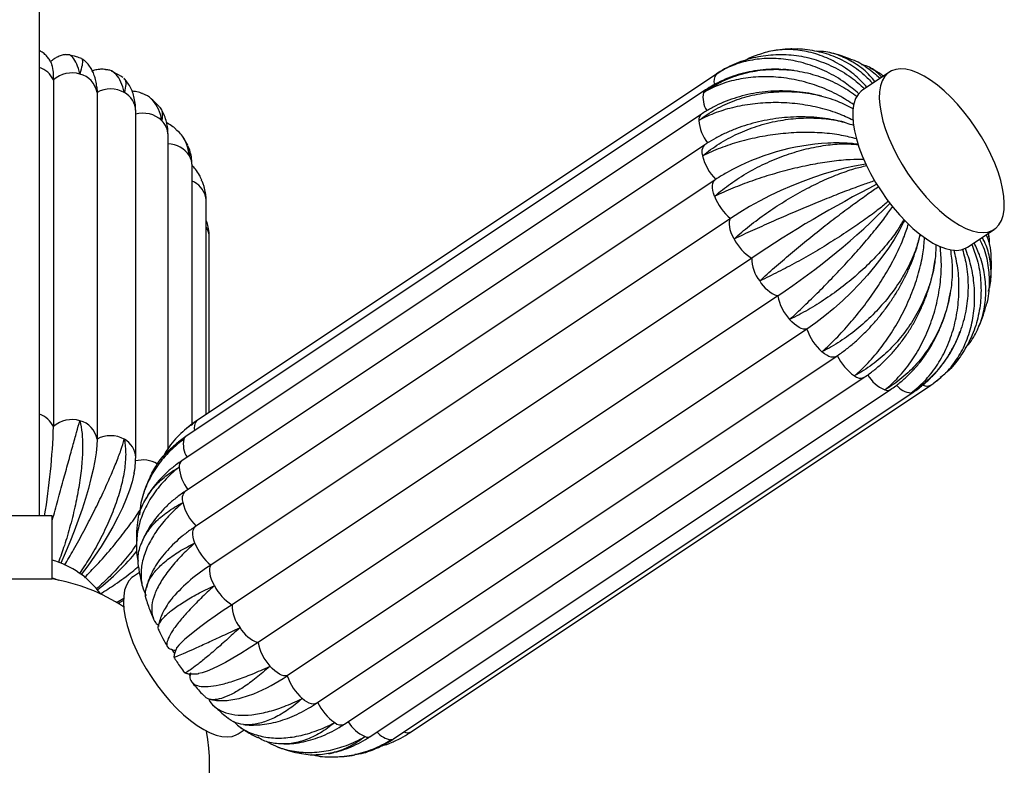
# Paper-space layout '_Izquierda' of a CAD drawing. Header units: millimetres. Extents: x -312 to 312, y -227 to 1579.
# Tile 7 of 7: x 0 to 312, y 0 to 237. Entities that reach past the tile are written whole.
import ezdxf

# ---------------------------------------------------------------- set-up
doc = ezdxf.new("R2010")
doc.units = ezdxf.units.MM

psp = doc.layouts.new('_Izquierda')

# ---------------------------------------------------------------- linework, layer by layer
at = {"color": 7, "linetype": 'Continuous', "lineweight": 25}
for p, q in [((6, 79.16), (6, 1579.16)), ((221.02, 219.41), (56.02, 109.41)), ((220.91, 219.33), (221.02, 219.41)), ((275.86, 219.96), (267.41, 214.33)), ((10.45, 217.46), (10.45, 107.46)), ((24.28, 213.5), (24.28, 103.5)), ((217.47, 214.3), (52.47, 104.3)), ((36.55, 97.64), (36.55, 207.64)), ((216.17, 206.61), (51.17, 96.61)), ((46.82, 100.51), (46.82, 199.96)), ((53.07, 196.75), (51.73, 199.04)), ((217.22, 196.89), (52.22, 86.89)), ((54.46, 108.15), (54.46, 190.23)), ((220.54, 185.79), (55.54, 75.79)), ((58.59, 182.21), (58.29, 183.47)), ((58.92, 111.34), (58.92, 179.13)), ((225.41, 173.54), (60.41, 63.54)), ((300.69, 164.4), (309.14, 170.04)), ((59.91, 112.01), (59.91, 167.41)), ((232.13, 160.95), (67.13, 50.95)), ((240.4, 148.97), (75.4, 38.97)), ((249.67, 138.43), (84.67, 28.43)), ((93.95, 19.72), (258.95, 129.72)), ((102.87, 13.11), (267.87, 123.11)), ((111.21, 9.25), (276.21, 119.25)), ((123.98, 10.59), (288.98, 120.59)), ((288.98, 120.59), (289.97, 121.29)), ((289.09, 120.67), (288.98, 120.59)), ((118.41, 8.38), (283.41, 118.38)), ((54.09, 107.98), (52.95, 107.07)), ((56.02, 109.41), (55.04, 108.72)), ((10, 79.16), (-10, 79.16)), ((10, 59.16), (10, 79.16)), ((10, 59.49), (12.14, 58.76)), ((37.73, 61.21), (35.86, 59.96)), ((-10, 59.16), (10, 59.16)), ((32.77, 52.93), (30.43, 51.57)), ((32.66, 52.26), (31.04, 51.35)), ((53.31, 29.06), (53.8, 28.45)), ((69.14, 10.04), (70.99, 11.27))]:
    psp.add_line(p, q, dxfattribs=at)
at = {"color": 8, "linetype": 'Continuous', "lineweight": 25}
psp.add_line((55.91, 109.33), (56.02, 109.41), dxfattribs=at)
at = {"color": 7, "linetype": 'Continuous', "lineweight": 25, "flags": 128}
for points in [[(289.63, 178.02), (291.77, 176), (293.92, 174.19), (296.05, 172.63), (298.14, 171.33), (300.17, 170.31), (302.1, 169.58), (303.92, 169.15), (305.61, 169.02), (307.14, 169.19), (308.5, 169.67), (309.68, 170.45), (310.65, 171.51), (311.41, 172.85), (311.95, 174.44), (312.26, 176.28), (312.34, 178.34), (312.19, 180.59), (311.8, 183.01), (311.19, 185.58), (310.36, 188.25), (309.32, 191), (308.08, 193.8), (306.66, 196.61), (305.08, 199.41), (303.35, 202.15), (301.49, 204.81), (299.52, 207.35), (297.47, 209.75), (295.37, 211.98), (293.23, 214), (291.08, 215.81), (288.95, 217.37), (286.86, 218.67), (284.83, 219.69), (282.9, 220.42), (281.08, 220.85), (279.39, 220.98), (277.86, 220.81), (276.5, 220.33), (275.32, 219.55), (274.35, 218.49), (273.59, 217.15), (273.05, 215.56), (272.74, 213.72), (272.66, 211.66), (272.81, 209.41), (273.2, 206.99), (273.81, 204.42), (274.64, 201.75), (275.68, 199), (276.92, 196.2), (278.34, 193.39), (279.92, 190.59), (281.65, 187.85), (283.51, 185.19), (285.48, 182.65), (287.53, 180.25), (289.63, 178.02)], [(24.2, 215.29), (24.2, 215.25), (24.28, 213.5)], [(267.41, 214.33), (266.87, 213.92), (265.9, 212.86), (265.13, 211.52), (264.6, 209.92), (264.29, 208.08), (264.21, 206.03), (264.36, 203.77), (264.75, 201.35), (265.36, 198.79), (266.19, 196.12), (267.23, 193.36), (268.46, 190.57), (269.88, 187.75), (271.47, 184.96), (273.2, 182.22), (275.06, 179.56), (277.03, 177.01), (279.07, 174.61), (281.18, 172.39), (283.32, 170.36), (285.47, 168.56), (287.6, 167), (289.69, 165.7), (291.71, 164.68), (293.65, 163.95), (295.47, 163.51), (297.16, 163.38), (298.69, 163.56), (300.05, 164.04), (300.69, 164.4)], [(268.39, 190.71), (267.73, 190.62), (264.81, 190.14), (261.73, 189.48), (258.51, 188.66), (255.18, 187.68), (251.78, 186.55), (248.32, 185.28), (244.85, 183.87), (241.39, 182.36), (237.98, 180.74), (234.65, 179.03), (231.43, 177.25), (228.34, 175.41), (225.41, 173.54)], [(226.54, 167.01), (226.06, 168), (225.66, 168.98), (225.35, 169.92), (225.15, 170.82), (225.06, 171.64), (225.07, 172.38), (225.19, 173.02), (225.41, 173.54)], [(280.67, 172.91), (280.38, 172.31), (278.99, 169.62), (277.37, 166.85), (275.53, 164.03), (273.49, 161.18), (271.27, 158.33), (268.89, 155.5), (266.37, 152.73), (263.74, 150.02), (261.01, 147.42), (258.21, 144.93), (255.37, 142.59), (252.52, 140.42), (249.67, 138.43)], [(249.67, 138.43), (249.14, 138.35), (248.54, 138.41), (247.88, 138.61), (247.17, 138.94), (246.44, 139.41), (245.68, 139.99), (244.93, 140.69), (244.19, 141.47)], [(24.28, 103.5), (24.2, 101.47), (23.97, 99.18), (23.58, 96.65), (23.04, 93.91), (22.36, 90.97), (21.54, 87.86), (20.59, 84.61), (19.51, 81.26), (18.33, 77.82), (17.03, 74.34), (15.65, 70.84), (14.19, 67.35), (12.77, 64.14)], [(36.05, 92.68), (35.99, 92.35), (35.4, 89.93), (34.6, 87.33), (33.57, 84.59), (32.34, 81.71), (30.91, 78.74), (29.3, 75.69), (27.51, 72.59), (25.57, 69.48), (23.5, 66.37), (21.31, 63.31), (19.23, 60.58)], [(61.54, 57.01), (61.06, 58), (60.66, 58.98), (60.35, 59.92), (60.15, 60.82), (60.06, 61.64), (60.07, 62.38), (60.19, 63.02), (60.41, 63.54)], [(35.86, 59.96), (35.32, 59.55), (34.35, 58.49), (33.59, 57.15), (33.05, 55.56), (32.74, 53.72), (32.66, 51.66), (32.81, 49.41), (33.2, 46.99), (33.81, 44.42), (34.64, 41.75), (35.68, 39), (36.92, 36.2), (38.34, 33.39), (39.92, 30.59), (41.65, 27.85), (43.51, 25.19), (45.48, 22.65), (47.53, 20.25), (49.63, 18.02)], [(67.13, 50.95), (64.37, 49.09), (61.78, 47.31), (59.39, 45.61), (57.22, 44.03), (55.29, 42.56), (53.6, 41.23), (52.19, 40.05), (51.06, 39.02), (50.22, 38.16), (49.68, 37.47), (49.57, 37.28)], [(75.4, 38.97), (72.62, 37.15), (69.95, 35.49), (67.43, 33.98), (65.07, 32.66), (62.91, 31.54), (60.94, 30.61), (59.21, 29.89), (57.71, 29.4), (56.47, 29.12), (56.45, 29.12)], [(48.09, 36.71), (48.37, 36.23), (48.85, 35.44)], [(84.67, 28.43), (84.14, 28.35), (83.54, 28.41), (82.88, 28.61), (82.17, 28.94), (81.44, 29.41), (80.68, 29.99), (79.93, 30.69), (79.19, 31.47)], [(49.63, 18.02), (51.77, 16), (53.92, 14.19), (56.05, 12.63), (58.14, 11.33), (60.17, 10.31), (62.1, 9.58), (63.92, 9.15), (65.61, 9.02), (67.14, 9.19), (68.5, 9.67), (69.14, 10.04)]]:
    psp.add_lwpolyline(points, dxfattribs=at)
at = {"color": 8, "linetype": 'Continuous', "lineweight": 25, "flags": 128}
for points in [[(220.35, 180.54), (220.03, 181.49), (219.81, 182.39), (219.7, 183.23), (219.69, 183.99), (219.79, 184.64), (220, 185.18), (220.31, 185.6), (220.54, 185.79)], [(58.92, 179.13), (58.9, 179.56), (58.75, 180.54)], [(258.95, 129.72), (258.93, 129.71), (258.47, 129.51), (257.93, 129.45), (257.32, 129.53), (256.65, 129.76), (255.94, 130.11), (255.2, 130.6), (254.44, 131.2)], [(283.41, 118.39), (283.17, 118.25), (282.66, 118.12)], [(55.35, 70.54), (55.03, 71.49), (54.81, 72.39), (54.7, 73.23), (54.69, 73.99), (54.79, 74.64), (55, 75.18), (55.31, 75.6), (55.54, 75.79)], [(93.95, 19.72), (93.93, 19.71), (93.47, 19.51), (92.93, 19.45), (92.32, 19.53), (91.65, 19.76), (90.94, 20.11), (90.2, 20.6), (89.44, 21.2)], [(118.41, 8.38), (118.17, 8.25), (117.66, 8.12)]]:
    psp.add_lwpolyline(points, dxfattribs=at)
at = {"color": 7, "linetype": 'Continuous', "lineweight": 25}
for centre, radius, start, end in [((-5.08, 218.36), 15.56, 356.6684, 14.6517), ((16.33, 210.86), 8.83, 73.4981, 131.6989), ((17.14, 212.29), 7.24, 9.5798, 76.4342), ((28.55, 205.55), 9.03, 60.8739, 118.2096), ((38.83, 198.1), 8.81, 47.3039, 105.6348), ((260.12, 124.44), 73.05, 92.9666, 119.0808), ((232.47, 197.39), 16.45, 194.2404, 224.3784), ((453.07, -168.48), 396.66, 117.1874, 123.8492), ((236.15, 186.62), 16.93, 201.0692, 230.6215), ((119.8, 331.7), 218.94, 303.4235, 315.5184), ((239.71, 173.53), 14.69, 206.3465, 238.9151), ((244.09, 161.07), 11.96, 180.5796, 218.1027), ((243.92, 159.08), 10.71, 210.275, 250.801), ((255.69, 151.99), 15.59, 191.1751, 222.4428), ((265.84, 143.92), 17.08, 198.7582, 228.1257), ((273.67, 136.6), 15.79, 204.5517, 235.5412), ((16.33, 100.86), 8.83, 73.4981, 131.6989), ((-212.11, 115.25), 222.7, 350.6729, 357.9943), ((17.14, 102.29), 7.24, 9.5798, 76.4342), ((28.55, 95.55), 9.03, 60.8739, 118.2096), ((67.47, 87.39), 16.45, 194.2404, 224.3784), ((71.15, 76.62), 16.93, 201.0692, 230.6215), ((-30.14, 123.82), 87.3, 308.7004, 320.305), ((1.93, 37.04), 29.23, 36.2163, 73.9686), ((90.14, 16.35), 55.77, 122.2096, 138.6327), ((0, 0), 60, 56.9436, 80.4059), ((74.71, 63.53), 14.69, 206.3465, 238.9151), ((79.09, 51.07), 11.96, 180.5796, 218.1027), ((78.92, 49.08), 10.71, 210.275, 250.801), ((90.69, 41.99), 15.59, 191.1751, 222.4428), ((52.64, 75.33), 56.79, 292.1604, 304.3312), ((100.84, 33.92), 17.08, 198.7582, 228.1257), ((108.67, 26.6), 15.79, 204.5517, 235.5412), ((0, 0), 60, 329.326, 10.4365)]:
    psp.add_arc(centre, radius, start, end, dxfattribs=at)
at = {"color": 8, "linetype": 'Continuous', "lineweight": 25}
for centre, radius, start, end in [((3.64, 214.21), 7.54, 25.5008, 71.8004), ((223.72, 217.1), 3.59, 141.4227, 197.7119), ((29.75, 207.42), 6.81, 1.8491, 62.001), ((224.41, 211.88), 7.75, 168.4309, 212.4285), ((218.43, 212.89), 1.71, 124.3317, 161.4796), ((217.69, 204.78), 2.38, 129.6218, 185.1484), ((40.41, 199.89), 6.41, 0.6155, 46.8634), ((228.58, 205.7), 13.31, 184.8824, 218.2227), ((46.69, 188.98), 8.18, 32.2954, 89.0459), ((219.63, 194.58), 3.34, 136.1683, 201.608), ((48.29, 190.22), 6.17, 0.1568, 30.4925), ((51.73, 178.59), 7.28, 15.5023, 68.0671), ((53.7, 167.38), 6.21, 0.2327, 32.8757), ((266.67, 125.81), 2.96, 229.08, 293.9989), ((279.23, 130.08), 11.99, 211.1565, 246.0217), ((275.16, 121.07), 2.11, 247.7645, 300.0786), ((283.55, 125.14), 7.07, 220.0877, 262.8131), ((287.86, 122.94), 2.6, 241.2446, 295.5769), ((3.64, 104.21), 7.54, 25.5008, 71.8004), ((58.64, 107.13), 3.51, 141.0999, 195.998), ((29.75, 97.42), 6.81, 1.8233, 62.0015), ((59.39, 101.88), 7.74, 168.42, 212.3361), ((53.43, 102.89), 1.71, 124.4024, 161.4768), ((38.82, 87.87), 9.02, 58.9831, 105.2053), ((52.69, 94.78), 2.38, 129.5973, 185.1508), ((63.57, 95.7), 13.3, 184.8768, 218.1408), ((54.64, 84.58), 3.35, 136.3014, 201.5855), ((101.67, 15.81), 2.96, 229.0792, 294.0038), ((114.23, 20.07), 11.98, 211.2445, 246.0296), ((118.54, 15.11), 7.04, 220.3489, 262.8591), ((122.87, 12.87), 2.54, 243.5105, 295.9393), ((110.16, 11.07), 2.11, 247.7613, 300.116)]:
    psp.add_arc(centre, radius, start, end, dxfattribs=at)
at = {"color": 7, "linetype": 'Continuous', "lineweight": 25}
for points, knots in [([(10, 222.23), (9.86, 222.55), (9.58, 223.21), (8.92, 224.29), (8.03, 225.33), (7.05, 226.2), (6.31, 226.61), (6, 226.78)], [0, 0, 0, 0, 0.208455, 0.42212, 0.635122, 0.849424, 1, 1, 1, 1]), ([(14.27, 225.51), (13.8, 225.42), (12.87, 225.25), (11.6, 224.71), (10.52, 224.05), (9.84, 223.52), (9.57, 223.25), (9.55, 223.22)], [0, 0, 0, 0, 0.248109, 0.494019, 0.734557, 0.974496, 1, 1, 1, 1]), ([(18.84, 219.33), (18.83, 219.36), (18.53, 220.56), (17.84, 222.66), (16.6, 224.67), (15.41, 225.61), (14.59, 225.44), (14.3, 225.37)], [0, 0, 0, 0, 0.005656, 0.283501, 0.569408, 0.847257, 1, 1, 1, 1]), ([(19.39, 224.22), (18.86, 224.41), (17.46, 224.89), (16.01, 225.23), (15.12, 225.44)], [0, 0, 0, 0, 0.3785338, 1, 1, 1, 1]), ([(220.91, 219.33), (220.95, 219.36), (222.74, 220.56), (226.54, 222.65), (232.61, 224.7), (239.02, 225.66), (245.48, 225.49), (251.92, 224.19), (258.02, 221.8), (263.49, 218.65), (266.53, 215.93), (267.93, 214.68)], [0, 0, 0, 0, 0.002559, 0.128286, 0.257661, 0.38339, 0.51278, 0.638256, 0.767374, 0.892806, 1, 1, 1, 1]), ([(268.7, 215.19), (267.54, 216.41), (264.86, 219.2), (260.07, 222.51), (254.58, 225.19), (248.91, 226.78), (243.15, 227.26), (237.75, 226.73), (234.47, 225.51), (232.95, 224.95)], [0, 0, 0, 0, 0.117015, 0.268985, 0.416728, 0.568758, 0.716798, 0.869149, 1, 1, 1, 1]), ([(244.92, 227.29), (244.8, 227.29), (243.5, 227.29), (241.48, 227.11), (239.6, 226.79), (238.89, 226.67)], [0, 0, 0, 0, 0.057933, 0.643217, 1, 1, 1, 1]), ([(244.92, 227.28), (245, 227.29), (247.16, 227.54), (251.34, 226.99), (257.32, 225.53), (262.85, 222.86), (267.34, 219.8), (269.61, 217.32), (270.48, 216.38)], [0, 0, 0, 0, 0.008747, 0.227319, 0.439279, 0.65739, 0.869276, 1, 1, 1, 1]), ([(271.27, 216.9), (270.75, 217.55), (269.01, 219.74), (265.46, 222.51), (260.74, 225.06), (256.39, 226.44), (253.61, 226.52), (252.58, 226.55)], [0, 0, 0, 0, 0.105485, 0.356399, 0.600334, 0.851349, 1, 1, 1, 1]), ([(263.51, 224.06), (263.13, 224.21), (261.6, 224.83), (259.41, 225.51), (257.56, 225.92), (256.93, 226.07)], [0, 0, 0, 0, 0.179828, 0.717944, 1, 1, 1, 1]), ([(19.43, 224.13), (19.54, 224.02), (19.78, 223.77), (19.58, 222.15), (19.15, 220.41), (18.84, 219.35), (18.84, 219.33)], [0, 0, 0, 0, 0.282385, 0.632544, 0.992872, 1, 1, 1, 1]), ([(24.18, 215.15), (24.15, 215.52), (24.07, 216.49), (23.73, 217.99), (23.17, 219.62), (22.43, 221.09), (21.47, 222.42), (20.49, 223.48), (19.75, 223.99), (19.47, 224.18)], [0, 0, 0, 0, 0.116248, 0.310618, 0.479102, 0.632347, 0.776601, 0.915826, 1, 1, 1, 1]), ([(266.13, 213.07), (264.71, 214.28), (261.55, 216.96), (256.07, 220.09), (249.98, 222.56), (243.78, 224.01), (237.56, 224.44), (231.59, 223.82), (225.97, 222.17), (222.56, 220.41), (220.95, 219.35), (220.91, 219.33)], [0, 0, 0, 0, 0.105761, 0.23451, 0.359678, 0.488479, 0.613898, 0.742971, 0.868388, 0.997447, 1, 1, 1, 1]), ([(225.96, 222.14), (225.38, 221.88), (223.82, 221.17), (222.21, 220.19), (221.16, 219.51), (221.02, 219.41)], [0, 0, 0, 0, 0.337876, 0.909088, 1, 1, 1, 1]), ([(232.93, 225), (232.91, 224.99), (231.87, 224.62), (230.9, 224.1), (229.93, 223.59)], [0, 0, 0, 0, 0.0151094, 1, 1, 1, 1]), ([(263.5, 224.05), (263.66, 224), (265.6, 223.46), (268.87, 221.52), (271.57, 219.13), (272.88, 217.97)], [0, 0, 0, 0, 0.041645, 0.53512, 1, 1, 1, 1]), ([(273.48, 218.37), (272.92, 218.93), (271.3, 220.53), (269.08, 221.82), (267.35, 222.22), (267.02, 222.29)], [0, 0, 0, 0, 0.296513, 0.866031, 1, 1, 1, 1]), ([(26.97, 220.77), (26.73, 220.8), (25.93, 220.9), (24.62, 220.76), (23.47, 220.55), (22.9, 220.33), (22.79, 220.29)], [0, 0, 0, 0, 0.165411, 0.533625, 0.909914, 1, 1, 1, 1]), ([(32.94, 213.43), (32.94, 213.46), (32.67, 214.72), (31.96, 216.98), (30.4, 219.31), (28.72, 220.59), (27.43, 220.65), (26.97, 220.67)], [0, 0, 0, 0, 0.005615, 0.281489, 0.565368, 0.841246, 1, 1, 1, 1]), ([(32.48, 218.19), (31.59, 218.75), (30.43, 219.48), (29.19, 220.09), (28.9, 220.23)], [0, 0, 0, 0, 0.767483, 1, 1, 1, 1]), ([(216.81, 213.43), (216.85, 213.46), (218.59, 214.72), (222.32, 216.97), (228.39, 219.34), (234.9, 220.7), (241.54, 220.97), (248.26, 220.19), (254.72, 218.35), (260.64, 215.72), (264.02, 213.32), (265.61, 212.2)], [0, 0, 0, 0, 0.00255, 0.127806, 0.256698, 0.381956, 0.510862, 0.635869, 0.764503, 0.889466, 1, 1, 1, 1]), ([(241.35, 220.78), (240.97, 220.81), (239.39, 220.91), (236.62, 220.77), (233.05, 220.38), (229.57, 219.67), (226.19, 218.67), (222.94, 217.37), (220.02, 215.92), (218.26, 214.8), (217.47, 214.3)], [0, 0, 0, 0, 0.0434129, 0.1845557, 0.3254773, 0.4661292, 0.6064667, 0.7464538, 0.8860675, 1, 1, 1, 1]), ([(245.49, 220.43), (244.94, 220.51), (243.79, 220.69), (242.63, 220.73), (242.02, 220.75)], [0, 0, 0, 0, 0.4686237, 1, 1, 1, 1]), ([(273.98, 218.71), (273.61, 218.96), (272.25, 219.88), (270.81, 220.66), (269.76, 221.22)], [0, 0, 0, 0, 0.276546, 1, 1, 1, 1]), ([(32.72, 217.87), (32.84, 217.8), (33.33, 217.51), (33.46, 216.08), (33.22, 214.44), (32.95, 213.45), (32.94, 213.43)], [0, 0, 0, 0, 0.137837, 0.558528, 0.991437, 1, 1, 1, 1]), ([(36.55, 207.64), (36.54, 208.11), (36.52, 209.3), (36.28, 211.13), (35.77, 213.08), (35.05, 214.87), (34.08, 216.46), (33.32, 217.51), (32.83, 217.94), (32.8, 217.96)], [0, 0, 0, 0, 0.128491, 0.32578, 0.50605, 0.674473, 0.835133, 0.991245, 1, 1, 1, 1]), ([(264.57, 209.55), (263.02, 210.58), (259.6, 212.84), (253.74, 215.41), (247.26, 217.37), (240.7, 218.42), (234.15, 218.56), (227.91, 217.79), (222.04, 216.12), (218.51, 214.44), (216.85, 213.45), (216.81, 213.43)], [0, 0, 0, 0, 0.106258, 0.234936, 0.360034, 0.488763, 0.614113, 0.743114, 0.868461, 0.997448, 1, 1, 1, 1]), ([(38.74, 213.1), (38.6, 213.17), (37.87, 213.49), (36.74, 213.75), (35.77, 213.83), (35.41, 213.87)], [0, 0, 0, 0, 0.135921, 0.675343, 1, 1, 1, 1]), ([(44.8, 204.57), (44.79, 204.59), (44.58, 205.92), (43.9, 208.34), (42.11, 211.02), (40.33, 212.6), (39, 212.95), (38.7, 213.03)], [0, 0, 0, 0, 0.006093, 0.305427, 0.613447, 0.912785, 1, 1, 1, 1]), ([(215.32, 204.57), (215.35, 204.59), (217.03, 205.92), (220.68, 208.33), (226.66, 211.07), (233.14, 212.94), (239.81, 213.84), (246.59, 213.79), (253.16, 212.76), (259.25, 210.96), (262.77, 209.13), (264.43, 208.26)], [0, 0, 0, 0, 0.002547, 0.127682, 0.256449, 0.381586, 0.510367, 0.635252, 0.763762, 0.888604, 1, 1, 1, 1]), ([(254.37, 212.29), (253.92, 212.41), (252.28, 212.87), (249.36, 213.39), (245.65, 213.84), (241.92, 214), (238.2, 213.9), (234.52, 213.51), (230.9, 212.86), (227.38, 211.93), (223.97, 210.74), (220.72, 209.29), (218.13, 207.88), (216.66, 206.93), (216.17, 206.61)], [0, 0, 0, 0, 0.034189, 0.126088, 0.218034, 0.310022, 0.402047, 0.494098, 0.58616, 0.678206, 0.770201, 0.862093, 0.953822, 1, 1, 1, 1]), ([(44.03, 208.95), (43.81, 209.19), (43, 210.07), (42.11, 210.86), (41.45, 211.44)], [0, 0, 0, 0, 0.27147, 1, 1, 1, 1]), ([(264.37, 204.65), (262.77, 205.4), (259.25, 207.06), (253.23, 208.8), (246.6, 209.98), (239.88, 210.38), (233.16, 210.03), (226.75, 208.95), (220.72, 207.16), (217.07, 205.52), (215.35, 204.59), (215.32, 204.57)], [0, 0, 0, 0, 0.107562, 0.236052, 0.360968, 0.489509, 0.614676, 0.743489, 0.868653, 0.997452, 1, 1, 1, 1]), ([(44.01, 208.93), (44.07, 208.9), (44.69, 208.52), (45.05, 207.11), (45.02, 205.52), (44.8, 204.59), (44.8, 204.57)], [0, 0, 0, 0, 0.0489972, 0.5130376, 0.9905542, 1, 1, 1, 1]), ([(46.82, 199.96), (46.81, 200.47), (46.78, 201.7), (46.49, 203.59), (45.89, 205.65), (45.2, 207.29), (44.59, 208.18), (44.4, 208.46)], [0, 0, 0, 0, 0.174102, 0.413458, 0.643225, 0.890606, 1, 1, 1, 1]), ([(49.31, 201.84), (49, 202.1), (48.17, 202.82), (47.16, 203.46), (46.46, 203.77), (46.39, 203.8)], [0, 0, 0, 0, 0.341539, 0.932627, 1, 1, 1, 1]), ([(216.53, 193.35), (216.56, 193.38), (218.18, 194.74), (221.72, 197.3), (227.54, 200.45), (233.86, 202.92), (240.38, 204.58), (247.03, 205.43), (253.47, 205.42), (259.45, 204.69), (262.91, 203.59), (264.54, 203.07)], [0, 0, 0, 0, 0.002547, 0.127692, 0.256468, 0.381615, 0.510406, 0.635301, 0.76382, 0.888672, 1, 1, 1, 1]), ([(261.48, 204.01), (260.98, 204.15), (259.33, 204.6), (256.42, 205.11), (252.79, 205.56), (249.1, 205.76), (245.38, 205.72), (241.66, 205.45), (237.96, 204.94), (234.3, 204.21), (230.73, 203.24), (227.25, 202.05), (223.89, 200.65), (220.74, 199.07), (218.55, 197.77), (217.42, 197.03), (217.22, 196.89)], [0, 0, 0, 0, 0.034792, 0.114078, 0.193347, 0.272586, 0.351801, 0.431013, 0.510249, 0.589536, 0.668901, 0.748375, 0.827979, 0.907725, 0.983094, 1, 1, 1, 1]), ([(53.6, 193.35), (53.6, 193.38), (53.45, 194.74), (52.81, 197.28), (51.32, 200.08), (49.8, 201.32), (49.25, 201.76)], [0, 0, 0, 0, 0.007732, 0.387578, 0.778446, 1, 1, 1, 1]), ([(265.47, 198.74), (263.9, 199.14), (260.49, 200.04), (254.58, 200.71), (248.05, 200.88), (241.38, 200.44), (234.66, 199.44), (228.2, 197.92), (222.07, 195.9), (218.34, 194.26), (216.56, 193.37), (216.53, 193.35)], [0, 0, 0, 0, 0.107933, 0.23637, 0.361234, 0.489721, 0.614836, 0.743596, 0.868708, 0.997453, 1, 1, 1, 1]), ([(220.35, 180.54), (220.39, 180.57), (221.96, 181.95), (225.37, 184.64), (230.97, 188.21), (237.02, 191.31), (243.23, 193.81), (249.54, 195.68), (255.62, 196.82), (261.23, 197.31), (264.44, 197.06), (265.95, 196.94)], [0, 0, 0, 0, 0.00255, 0.127806, 0.256697, 0.381956, 0.510862, 0.635868, 0.764503, 0.889466, 1, 1, 1, 1]), ([(265.93, 197.01), (265.33, 197.09), (263.64, 197.32), (260.73, 197.46), (258.17, 197.49), (256.72, 197.4), (256.46, 197.38)], [0, 0, 0, 0, 0.201482, 0.562081, 0.921037, 1, 1, 1, 1]), ([(52.97, 196.69), (53.16, 196.42), (53.79, 195.49), (53.75, 194.26), (53.6, 193.37), (53.6, 193.35)], [0, 0, 0, 0, 0.290063, 0.986229, 1, 1, 1, 1]), ([(54.46, 190.23), (54.44, 190.78), (54.4, 192.1), (54.07, 194.11), (53.58, 195.5), (53.35, 196.15)], [0, 0, 0, 0, 0.270866, 0.656852, 1, 1, 1, 1]), ([(267.79, 192.19), (266.36, 192.2), (263.23, 192.22), (257.7, 191.68), (251.5, 190.69), (245.08, 189.29), (238.54, 187.51), (232.16, 185.44), (226.03, 183.1), (222.22, 181.43), (220.39, 180.55), (220.35, 180.54)], [0, 0, 0, 0, 0.1075644, 0.236054, 0.3609695, 0.4895103, 0.614677, 0.7434896, 0.8686534, 0.9974522, 1, 1, 1, 1]), ([(57.55, 185.68), (57.3, 186.21), (56.75, 187.43), (55.69, 189), (54.82, 189.94), (54.45, 190.34)], [0, 0, 0, 0, 0.313071, 0.709031, 1, 1, 1, 1]), ([(224.56, 188.22), (223.98, 187.9), (222.58, 187.13), (221.29, 186.28), (220.54, 185.79)], [0, 0, 0, 0, 0.416612, 1, 1, 1, 1]), ([(226.54, 167.01), (226.58, 167.04), (228.11, 168.43), (231.4, 171.22), (236.72, 175.18), (242.4, 178.92), (248.16, 182.26), (253.95, 185.19), (259.47, 187.55), (264.49, 189.33), (267.3, 189.98), (268.62, 190.28)], [0, 0, 0, 0, 0.00255, 0.127841, 0.256767, 0.382059, 0.511, 0.636041, 0.76471, 0.889707, 1, 1, 1, 1]), ([(58.75, 180.54), (58.75, 180.57), (58.68, 181.95), (58.48, 183.76), (57.65, 185.28), (57.46, 185.64)], [0, 0, 0, 0, 0.015266, 0.765246, 1, 1, 1, 1]), ([(271.2, 185.44), (269.98, 185.04), (267.3, 184.16), (262.38, 182.33), (256.72, 180.12), (250.75, 177.68), (244.54, 175.05), (238.36, 172.36), (232.3, 169.65), (228.46, 167.89), (226.58, 167.03), (226.54, 167.01)], [0, 0, 0, 0, 0.1065345, 0.2351723, 0.360232, 0.4889212, 0.6142323, 0.7431935, 0.8685019, 0.9974493, 1, 1, 1, 1]), ([(58.55, 181.86), (58.67, 181.44), (58.79, 181), (58.75, 180.55), (58.75, 180.54)], [0, 0, 0, 0, 0.9623456, 1, 1, 1, 1]), ([(58.92, 179.13), (58.91, 179.69), (58.9, 180.61), (58.72, 181.52), (58.66, 181.88)], [0, 0, 0, 0, 0.6057009, 1, 1, 1, 1]), ([(234.67, 153.69), (234.7, 153.71), (236.2, 155.09), (239.37, 157.94), (244.39, 162.25), (249.62, 166.58), (254.83, 170.74), (259.96, 174.69), (264.74, 178.24), (269, 181.3), (271.3, 182.85), (272.39, 183.59)], [0, 0, 0, 0, 0.002547, 0.127694, 0.256472, 0.38162, 0.510413, 0.63531, 0.763831, 0.888685, 1, 1, 1, 1]), ([(275.55, 178.97), (274.58, 178.16), (272.45, 176.39), (268.29, 173.3), (263.36, 169.88), (257.98, 166.4), (252.24, 162.91), (246.38, 159.58), (240.48, 156.46), (236.62, 154.58), (234.71, 153.7), (234.67, 153.69)], [0, 0, 0, 0, 0.1071025, 0.2356585, 0.3606388, 0.4892461, 0.6144775, 0.7433568, 0.8685855, 0.9974509, 1, 1, 1, 1]), ([(244.19, 141.47), (244.22, 141.5), (245.69, 142.85), (248.76, 145.72), (253.46, 150.3), (258.21, 155.14), (262.8, 160.02), (267.17, 164.89), (271.09, 169.53), (274.45, 173.76), (276.12, 176.15), (276.91, 177.28)], [0, 0, 0, 0, 0.002546, 0.127646, 0.256375, 0.381476, 0.51022, 0.635069, 0.763542, 0.888348, 1, 1, 1, 1]), ([(59.91, 167.41), (59.9, 167.97), (59.86, 169.29), (59.54, 171.19), (59.11, 172.48), (58.92, 173.04)], [0, 0, 0, 0, 0.290802, 0.691468, 1, 1, 1, 1]), ([(280.47, 173.22), (279.79, 172.04), (278.3, 169.46), (275.03, 165.21), (270.96, 160.68), (266.3, 156.22), (261.13, 151.92), (255.68, 147.97), (249.99, 144.42), (246.16, 142.4), (244.23, 141.49), (244.19, 141.47)], [0, 0, 0, 0, 0.107839, 0.236289, 0.361166, 0.489667, 0.614796, 0.743568, 0.868694, 0.997453, 1, 1, 1, 1]), ([(254.44, 131.2), (254.47, 131.23), (255.94, 132.53), (258.92, 135.38), (263.31, 140.14), (267.58, 145.37), (271.51, 150.83), (275.08, 156.46), (278.08, 162.01), (280.45, 167.22), (281.44, 170.32), (281.9, 171.77)], [0, 0, 0, 0, 0.002547, 0.127695, 0.256475, 0.381625, 0.510419, 0.635317, 0.76384, 0.888695, 1, 1, 1, 1]), ([(285.61, 168.56), (285.24, 167.07), (284.44, 163.82), (282.15, 158.61), (279.01, 153.12), (275.14, 147.84), (270.6, 142.82), (265.61, 138.31), (260.2, 134.36), (256.42, 132.19), (254.48, 131.22), (254.44, 131.2)], [0, 0, 0, 0, 0.107894, 0.236336, 0.361205, 0.489699, 0.614819, 0.743584, 0.868702, 0.997453, 1, 1, 1, 1]), ([(258.95, 129.72), (259.47, 130.07), (260.94, 131.08), (263.32, 132.91), (266.05, 135.26), (268.66, 137.81), (271.16, 140.51), (273.52, 143.36), (275.73, 146.34), (277.77, 149.43), (279.64, 152.6), (281.31, 155.84), (282.78, 159.13), (284.02, 162.46), (285, 165.6), (285.44, 167.62), (285.64, 168.53)], [0, 0, 0, 0, 0.0404764, 0.1155911, 0.190458, 0.2651219, 0.3396269, 0.4140301, 0.4883959, 0.5627922, 0.6372663, 0.7118888, 0.7867298, 0.8618556, 0.9373226, 1, 1, 1, 1]), ([(264.73, 123.58), (264.76, 123.6), (266.23, 124.85), (269.17, 127.64), (273.27, 132.47), (277.08, 137.94), (280.38, 143.8), (283.15, 149.98), (285.23, 156.19), (286.62, 162.11), (286.91, 165.73), (287.04, 167.42)], [0, 0, 0, 0, 0.002551, 0.127856, 0.256797, 0.382104, 0.51106, 0.636115, 0.7648, 0.889811, 1, 1, 1, 1]), ([(299.94, 132.45), (300.44, 132.98), (302.17, 134.83), (304.22, 138.77), (305.99, 144.03), (306.66, 149.76), (306.23, 155.61), (304.97, 161.06), (303.42, 164.35), (302.75, 165.78)], [0, 0, 0, 0, 0.064537, 0.225631, 0.391416, 0.552186, 0.717621, 0.878335, 1, 1, 1, 1]), ([(304.48, 166.93), (304.88, 166.12), (306.2, 163.44), (307.31, 158.61), (307.68, 152.63), (307.26, 147.96), (306.37, 145.4), (306.15, 144.77)], [0, 0, 0, 0, 0.116518, 0.383838, 0.643722, 0.911149, 1, 1, 1, 1]), ([(307.25, 150.45), (307.35, 150.72), (308.04, 152.52), (308.28, 156.18), (307.77, 161.19), (306.7, 165.04), (305.53, 167.05), (305.29, 167.47)], [0, 0, 0, 0, 0.051448, 0.339205, 0.635314, 0.922971, 1, 1, 1, 1]), ([(306.6, 168.34), (307.01, 167.29), (307.89, 165.03), (308, 162.6), (308.06, 161.31)], [0, 0, 0, 0, 0.464781, 1, 1, 1, 1]), ([(307.62, 165.28), (307.65, 166.39), (307.69, 167.57), (307.25, 168.69), (307.22, 168.76)], [0, 0, 0, 0, 0.943398, 1, 1, 1, 1]), ([(307.51, 167.37), (307.48, 167.66), (307.42, 168.14), (307.32, 168.61), (307.28, 168.8)], [0, 0, 0, 0, 0.606524, 1, 1, 1, 1]), ([(290.64, 165.27), (290.59, 163.58), (290.48, 159.85), (289.16, 153.94), (286.95, 147.75), (283.88, 141.82), (280.01, 136.24), (275.5, 131.27), (270.4, 126.96), (266.7, 124.62), (264.77, 123.6), (264.73, 123.58)], [0, 0, 0, 0, 0.1071743, 0.23572, 0.3606902, 0.4892872, 0.6145086, 0.7433774, 0.868596, 0.9974511, 1, 1, 1, 1]), ([(274.36, 119.12), (274.39, 119.14), (275.88, 120.32), (278.79, 123.01), (282.67, 127.81), (286.06, 133.36), (288.79, 139.41), (290.83, 145.88), (292.05, 152.46), (292.52, 158.82), (292.16, 162.76), (291.99, 164.61)], [0, 0, 0, 0, 0.002551, 0.12786, 0.256805, 0.382116, 0.511077, 0.636136, 0.764824, 0.88984, 1, 1, 1, 1]), ([(295.24, 163.57), (295.47, 161.78), (295.99, 157.81), (295.58, 151.52), (294.25, 144.9), (291.94, 138.58), (288.7, 132.63), (284.67, 127.32), (279.9, 122.72), (276.31, 120.23), (274.39, 119.14), (274.36, 119.12)], [0, 0, 0, 0, 0.1054756, 0.2342659, 0.3594738, 0.4883155, 0.6137751, 0.7428892, 0.868346, 0.9974463, 1, 1, 1, 1]), ([(299.07, 163.72), (299.55, 161.91), (300.6, 157.91), (300.98, 151.52), (300.41, 144.8), (298.77, 138.34), (296.1, 132.23), (292.51, 126.74), (288.05, 121.95), (284.58, 119.32), (282.7, 118.15), (282.66, 118.12)], [0, 0, 0, 0, 0.105696, 0.234454, 0.359631, 0.488441, 0.61387, 0.742952, 0.868378, 0.997447, 1, 1, 1, 1]), ([(282.66, 118.12), (282.69, 118.15), (284.22, 119.25), (287.13, 121.81), (290.86, 126.48), (293.93, 131.94), (296.18, 137.95), (297.6, 144.44), (298.09, 151.09), (297.76, 157.58), (296.83, 161.63), (296.39, 163.54)], [0, 0, 0, 0, 0.002548, 0.127731, 0.256546, 0.381731, 0.510561, 0.635494, 0.764053, 0.888942, 1, 1, 1, 1]), ([(289.93, 121.34), (291.15, 122.26), (293.89, 124.33), (297.28, 128.58), (300.14, 133.77), (302.04, 139.53), (303, 145.76), (302.93, 152.17), (301.99, 158.37), (300.63, 162.23), (300, 164.03)], [0, 0, 0, 0, 0.106179, 0.238624, 0.367335, 0.499795, 0.628248, 0.760429, 0.888837, 1, 1, 1, 1]), ([(302, 165.28), (302.61, 163.67), (304.03, 159.97), (304.98, 153.95), (305, 147.43), (303.89, 141.11), (301.7, 135.05), (298.45, 129.6), (295.17, 125.51), (292.75, 123.62), (291.99, 123.03)], [0, 0, 0, 0, 0.107796, 0.247919, 0.384144, 0.524322, 0.660821, 0.801296, 0.937791, 1, 1, 1, 1]), ([(267.87, 123.11), (268.41, 123.48), (269.9, 124.5), (272.25, 126.38), (274.88, 128.81), (277.36, 131.46), (279.67, 134.31), (281.8, 137.33), (283.74, 140.51), (285.46, 143.83), (286.96, 147.25), (288.23, 150.77), (289.25, 154.34), (289.97, 157.57), (290.23, 159.61), (290.34, 160.44)], [0, 0, 0, 0, 0.045653, 0.127038, 0.208493, 0.290056, 0.371667, 0.453295, 0.534935, 0.616591, 0.698278, 0.780013, 0.861809, 0.943684, 1, 1, 1, 1]), ([(308.04, 154.59), (308.1, 155.37), (308.26, 157.38), (308.27, 159.63), (308.16, 161.08), (308.14, 161.31)], [0, 0, 0, 0, 0.348015, 0.89553, 1, 1, 1, 1]), ([(276.21, 119.25), (276.76, 119.62), (278.26, 120.65), (280.57, 122.55), (283.1, 124.98), (285.44, 127.65), (287.58, 130.53), (289.5, 133.61), (291.19, 136.86), (292.64, 140.25), (293.82, 143.76), (294.7, 147.08), (295.06, 149.25), (295.22, 150.19)], [0, 0, 0, 0, 0.055737, 0.151502, 0.247465, 0.34373, 0.440256, 0.536998, 0.633915, 0.730971, 0.828136, 0.925386, 1, 1, 1, 1]), ([(304.13, 138.97), (304.23, 139.19), (304.85, 140.47), (305.56, 142.4), (306.06, 144.13), (306.24, 144.74)], [0, 0, 0, 0, 0.115537, 0.691537, 1, 1, 1, 1]), ([(283.41, 118.38), (283.97, 118.77), (285.46, 119.8), (287.74, 121.69), (290.19, 124.11), (292.42, 126.75), (294.43, 129.6), (296.18, 132.65), (297.49, 135.36), (298.1, 137.1), (298.32, 137.72)], [0, 0, 0, 0, 0.082687, 0.222028, 0.361483, 0.501157, 0.641095, 0.781328, 0.921871, 1, 1, 1, 1]), ([(290.91, 122.01), (291.13, 122.16), (291.53, 122.45), (291.9, 122.79), (292.07, 122.94)], [0, 0, 0, 0, 0.5449292, 1, 1, 1, 1]), ([(10, 77.52), (10.02, 77.6), (10.64, 79.8), (11.85, 84.18), (13.56, 90.35), (15.15, 96.17), (16.58, 101.35), (17.83, 105.83), (18.52, 108.25), (18.83, 109.31), (18.84, 109.33)], [0, 0, 0, 0, 0.005907, 0.168455, 0.33572, 0.498594, 0.666213, 0.829084, 0.996685, 1, 1, 1, 1]), ([(18.84, 109.33), (18.84, 109.31), (19.15, 108.1), (19.59, 105.37), (19.76, 100.53), (19.45, 95), (18.68, 89.01), (17.46, 82.64), (15.87, 76.18), (14.04, 69.97), (12.65, 66.16), (12.01, 64.38)], [0, 0, 0, 0, 0.002552, 0.127918, 0.256922, 0.38229, 0.511309, 0.636425, 0.765172, 0.890244, 1, 1, 1, 1]), ([(55.91, 109.33), (55.88, 109.31), (54.09, 108.1), (50.77, 105.35), (47.15, 101.35), (45.58, 98.5), (45.05, 97.54)], [0, 0, 0, 0, 0.007911, 0.396558, 0.796482, 1, 1, 1, 1]), ([(54.16, 107.9), (54.69, 108.39), (55.25, 108.9), (55.88, 109.31), (55.91, 109.33)], [0, 0, 0, 0, 0.9501419, 1, 1, 1, 1]), ([(13.98, 63.5), (14.93, 65.11), (17.01, 68.64), (20.09, 74.27), (23.16, 80.18), (25.92, 85.85), (28.36, 91.21), (30.37, 95.99), (31.94, 100.15), (32.66, 102.41), (32.94, 103.41), (32.94, 103.43)], [0, 0, 0, 0, 0.1068792, 0.2354674, 0.3604789, 0.4891184, 0.6143811, 0.7432926, 0.8685526, 0.9974503, 1, 1, 1, 1]), ([(32.94, 103.43), (32.95, 103.4), (33.21, 102.13), (33.49, 99.31), (33.18, 94.5), (32.15, 89.11), (30.45, 83.41), (28.11, 77.44), (25.24, 71.49), (22.07, 65.86), (19.77, 62.47), (18.69, 60.89)], [0, 0, 0, 0, 0.002553, 0.127955, 0.256997, 0.382402, 0.511458, 0.636611, 0.765395, 0.890504, 1, 1, 1, 1]), ([(51.81, 103.43), (51.78, 103.4), (50.05, 102.13), (46.81, 99.31), (42.89, 94.5), (39.96, 89.11), (38.18, 84.07), (37.86, 80.79), (37.74, 79.52)], [0, 0, 0, 0, 0.004305, 0.215798, 0.433427, 0.644923, 0.862577, 1, 1, 1, 1]), ([(41.12, 91.52), (41.9, 93.03), (43.49, 96.15), (47.12, 100.14), (50.12, 102.41), (51.78, 103.41), (51.81, 103.43)], [0, 0, 0, 0, 0.312868, 0.648153, 0.993175, 1, 1, 1, 1]), ([(52.47, 104.3), (51.91, 103.91), (50.42, 102.88), (48.17, 100.99), (46.33, 99.25), (45.45, 98.18), (45.28, 97.97)], [0, 0, 0, 0, 0.20961, 0.564125, 0.918133, 1, 1, 1, 1]), ([(36.02, 92.66), (36.09, 93.02), (36.37, 94.35), (36.52, 95.99), (36.54, 97.28), (36.55, 97.64)], [0, 0, 0, 0, 0.212933, 0.777492, 1, 1, 1, 1]), ([(50.32, 94.57), (50.28, 94.54), (48.61, 93.22), (45.48, 90.35), (41.73, 85.66), (38.94, 80.58), (37.21, 75.35), (36.7, 70.06), (36.79, 66.5), (37.35, 64.8), (37.36, 64.77)], [0, 0, 0, 0, 0.003327, 0.166763, 0.334942, 0.498381, 0.666579, 0.829689, 0.997533, 1, 1, 1, 1]), ([(37.06, 75.4), (37.15, 76.52), (37.36, 79.28), (38.99, 83.45), (41.7, 87.73), (45.46, 91.51), (48.56, 93.61), (50.28, 94.55), (50.32, 94.57)], [0, 0, 0, 0, 0.143739, 0.353685, 0.569746, 0.779688, 0.995727, 1, 1, 1, 1]), ([(51.17, 96.61), (50.63, 96.24), (49.13, 95.21), (46.87, 93.35), (44.45, 91), (42.3, 88.45), (40.75, 86.29), (40.01, 84.94), (39.8, 84.55)], [0, 0, 0, 0, 0.116123, 0.317812, 0.518958, 0.719125, 0.918238, 1, 1, 1, 1]), ([(41.1, 91.53), (40.72, 90.69), (39.87, 88.77), (39.11, 86.66), (38.78, 85.39), (38.74, 85.25)], [0, 0, 0, 0, 0.410856, 0.938388, 1, 1, 1, 1]), ([(52.22, 86.89), (51.69, 86.53), (50.2, 85.51), (47.92, 83.69), (45.47, 81.39), (43.28, 78.93), (41.36, 76.34), (39.78, 73.63), (38.76, 71.58), (38.37, 70.41), (38.3, 70.2)], [0, 0, 0, 0, 0.082276, 0.231423, 0.380595, 0.529255, 0.677022, 0.823497, 0.968335, 1, 1, 1, 1]), ([(37.58, 62.64), (37.44, 63.56), (37.1, 65.84), (37.85, 69.48), (39.67, 73.44), (42.58, 77.12), (46.5, 80.48), (49.71, 82.43), (51.49, 83.33), (51.53, 83.35)], [0, 0, 0, 0, 0.119728, 0.296794, 0.469213, 0.646654, 0.819069, 0.99649, 1, 1, 1, 1]), ([(51.53, 83.35), (51.49, 83.32), (49.87, 81.96), (46.84, 79.09), (43.18, 74.62), (40.44, 69.99), (38.72, 65.41), (38.09, 60.94), (38.39, 57.02), (39.4, 54.79), (39.83, 53.84)], [0, 0, 0, 0, 0.00296, 0.148384, 0.298027, 0.443452, 0.593113, 0.738246, 0.887591, 1, 1, 1, 1]), ([(20.3, 59.56), (21.63, 60.92), (24.54, 63.89), (28.76, 68.71), (32.86, 73.78), (35.95, 77.92), (37.44, 80.22), (37.92, 80.95)], [0, 0, 0, 0, 0.195742, 0.429461, 0.656678, 0.89049, 1, 1, 1, 1]), ([(36.94, 75.41), (36.93, 75.33), (36.78, 74.03), (36.73, 71.79), (36.82, 69.64), (36.86, 68.69)], [0, 0, 0, 0, 0.0371025, 0.5781291, 1, 1, 1, 1]), ([(55.54, 75.79), (55.03, 75.44), (53.57, 74.45), (51.3, 72.71), (48.81, 70.53), (46.55, 68.22), (44.55, 65.81), (42.83, 63.3), (41.44, 60.71), (40.47, 58.4), (40.11, 56.93), (39.98, 56.37)], [0, 0, 0, 0, 0.064568, 0.186543, 0.309357, 0.433056, 0.557428, 0.681703, 0.804723, 0.925142, 1, 1, 1, 1]), ([(36.81, 70.19), (36.8, 70.16), (35.67, 68.35), (32.83, 64.87), (28.6, 60.06), (25.5, 57.27), (24.04, 55.96)], [0, 0, 0, 0, 0.005737, 0.356659, 0.697565, 1, 1, 1, 1]), ([(40.16, 52.15), (40.05, 52.39), (39.52, 53.48), (39.67, 55.71), (40.66, 58.73), (42.84, 61.84), (46, 64.89), (50.15, 67.83), (53.49, 69.65), (55.32, 70.52), (55.35, 70.54)], [0, 0, 0, 0, 0.042857, 0.199363, 0.360411, 0.517231, 0.67862, 0.835437, 0.996808, 1, 1, 1, 1]), ([(55.35, 70.54), (55.32, 70.51), (53.75, 69.12), (50.79, 66.3), (47.15, 62.13), (44.31, 58.05), (42.43, 54.24), (41.51, 50.73), (41.66, 47.71), (42.43, 45.55), (43.48, 44.65), (43.8, 44.37)], [0, 0, 0, 0, 0.0027, 0.13534, 0.271828, 0.40447, 0.540974, 0.673349, 0.809566, 0.941895, 1, 1, 1, 1]), ([(25.28, 54.37), (26.88, 55.39), (30.4, 57.63), (34.53, 60.64), (36.84, 62.59), (37.53, 63.17)], [0, 0, 0, 0, 0.369649, 0.812123, 1, 1, 1, 1]), ([(37.5, 62.63), (37.63, 61.79), (37.94, 59.73), (38.46, 57.71), (38.76, 56.52)], [0, 0, 0, 0, 0.410387, 1, 1, 1, 1]), ([(44, 42.89), (43.86, 43.13), (43.48, 43.76), (44.05, 45.24), (45.58, 47.2), (48.21, 49.46), (51.74, 51.87), (56.17, 54.41), (59.63, 56.13), (61.51, 56.99), (61.54, 57.01)], [0, 0, 0, 0, 0.086443, 0.235822, 0.389536, 0.539216, 0.693255, 0.842931, 0.996953, 1, 1, 1, 1]), ([(61.54, 57.01), (61.51, 56.98), (59.99, 55.59), (57.07, 52.84), (53.35, 49.05), (50.31, 45.58), (48.11, 42.61), (46.74, 40.15), (46.33, 38.33), (46.69, 37.17), (47.6, 36.93), (47.98, 36.82)], [0, 0, 0, 0, 0.002595, 0.13007, 0.261243, 0.38872, 0.519909, 0.647129, 0.778042, 0.905218, 1, 1, 1, 1]), ([(48.33, 53.26), (48.29, 53.21), (47.59, 52.42), (46.56, 50.94), (45.3, 48.85), (44.44, 46.85), (43.92, 45.27), (43.79, 44.33), (43.75, 44.07)], [0, 0, 0, 0, 0.019134, 0.284662, 0.519854, 0.732041, 0.92424, 1, 1, 1, 1]), ([(40.06, 52.12), (40.06, 52.1), (40.48, 50.71), (41.2, 48.83), (42, 46.99), (42.23, 46.49)], [0, 0, 0, 0, 0.0108726, 0.7263693, 1, 1, 1, 1]), ([(43.89, 42.84), (44.32, 41.95), (45.18, 40.17), (46.19, 38.44), (46.7, 37.57)], [0, 0, 0, 0, 0.496176, 1, 1, 1, 1]), ([(48.77, 34.38), (48.78, 34.35), (48.83, 34.28), (50.05, 34.75), (52.25, 35.7), (55.43, 37.13), (59.41, 38.95), (64.15, 41.13), (67.73, 42.79), (69.64, 43.67), (69.67, 43.69)], [0, 0, 0, 0, 0.101184, 0.248153, 0.399387, 0.546651, 0.698204, 0.845465, 0.997002, 1, 1, 1, 1]), ([(69.67, 43.69), (69.64, 43.66), (68.15, 42.28), (65.24, 39.64), (61.38, 36.25), (58.03, 33.44), (55.34, 31.31), (53.42, 29.93), (52.36, 29.3), (52.25, 29.41), (52.22, 29.44)], [0, 0, 0, 0, 0.003105, 0.155621, 0.312563, 0.465082, 0.622042, 0.774254, 0.930884, 1, 1, 1, 1]), ([(47.96, 36.75), (48.07, 36.72), (48.52, 36.59), (48.94, 36.56), (49.25, 36.54)], [0, 0, 0, 0, 0.2425413, 1, 1, 1, 1]), ([(49.63, 37.37), (49.58, 37.28), (49.36, 36.9), (49.03, 36.04), (48.74, 35.11), (48.69, 34.52), (48.68, 34.39)], [0, 0, 0, 0, 0.120029, 0.50765, 0.892978, 1, 1, 1, 1]), ([(48.68, 34.33), (48.98, 33.84), (50.04, 32.15), (51.22, 30.54), (52.06, 29.4)], [0, 0, 0, 0, 0.2879182, 1, 1, 1, 1]), ([(53.91, 29.34), (53.87, 29.16), (53.66, 28.21), (53.92, 26.85), (55.09, 25.57), (57.23, 24.95), (60.21, 24.99), (64.01, 25.69), (68.47, 27), (73.53, 28.91), (77.22, 30.54), (79.15, 31.45), (79.19, 31.47)], [0, 0, 0, 0, 0.027704, 0.147051, 0.269856, 0.389244, 0.512098, 0.631726, 0.754839, 0.874465, 0.997565, 1, 1, 1, 1]), ([(79.19, 31.47), (79.16, 31.45), (77.69, 30.1), (74.76, 27.6), (70.67, 24.63), (66.92, 22.44), (63.68, 21.11), (61.02, 20.71), (59.25, 20.99), (58.66, 21.73), (58.46, 21.97)], [0, 0, 0, 0, 0.003077, 0.154253, 0.309816, 0.460994, 0.616574, 0.767448, 0.922701, 1, 1, 1, 1]), ([(52.19, 29.35), (52.29, 29.32), (52.85, 29.14), (53.85, 29.03), (55.18, 28.99), (56.09, 29.05), (56.55, 29.13), (56.59, 29.14)], [0, 0, 0, 0, 0.059093, 0.338353, 0.634338, 0.963103, 1, 1, 1, 1]), ([(54.42, 26.38), (54.51, 26.26), (55.5, 25), (56.82, 23.49), (58.1, 22.18), (58.38, 21.9)], [0, 0, 0, 0, 0.076106, 0.797822, 1, 1, 1, 1]), ([(60.18, 20.95), (60.68, 20.85), (61.89, 20.6), (63.89, 20.52), (66.23, 20.64), (68.74, 21.06), (71.36, 21.74), (73.17, 22.41), (74.07, 22.74)], [0, 0, 0, 0, 0.110287, 0.268589, 0.438132, 0.619931, 0.811851, 1, 1, 1, 1]), ([(59.68, 21.17), (59.78, 20.94), (60.3, 19.68), (62.11, 18.1), (65.11, 16.52), (68.91, 15.82), (73.37, 15.93), (78.32, 16.85), (83.69, 18.58), (87.46, 20.23), (89.4, 21.19), (89.44, 21.2)], [0, 0, 0, 0, 0.030346, 0.169953, 0.305677, 0.44534, 0.581337, 0.721295, 0.857289, 0.997232, 1, 1, 1, 1]), ([(61.3, 18.97), (62.16, 18.16), (63.64, 16.76), (65.22, 15.52), (65.88, 15.01)], [0, 0, 0, 0, 0.5841585, 1, 1, 1, 1]), ([(89.44, 21.2), (89.41, 21.18), (87.94, 19.88), (84.96, 17.54), (80.61, 14.96), (76.4, 13.34), (72.52, 12.71), (69.09, 13.18), (66.87, 13.99), (66, 14.92), (65.9, 15.03)], [0, 0, 0, 0, 0.0032596, 0.1633972, 0.3281814, 0.4883212, 0.6531243, 0.8129422, 0.9773983, 1, 1, 1, 1]), ([(70.78, 12.99), (70.95, 12.96), (71.99, 12.79), (73.98, 12.76), (76.74, 12.9), (79.59, 13.37), (82.51, 14.12), (85.47, 15.16), (88.44, 16.49), (91.28, 18), (93.1, 19.17), (93.95, 19.72)], [0, 0, 0, 0, 0.023001, 0.13939, 0.25854, 0.380513, 0.504998, 0.631388, 0.758962, 0.887065, 1, 1, 1, 1]), ([(67.59, 14.04), (68.16, 13.47), (69.75, 11.84), (73.21, 10.08), (77.75, 8.79), (82.87, 8.51), (88.27, 9.19), (93.93, 10.83), (97.76, 12.54), (99.69, 13.56), (99.73, 13.58)], [0, 0, 0, 0, 0.082573, 0.232585, 0.38695, 0.537264, 0.691955, 0.842265, 0.99694, 1, 1, 1, 1]), ([(99.73, 13.58), (99.7, 13.55), (98.23, 12.31), (95.17, 10.13), (90.51, 7.92), (85.8, 6.74), (81.3, 6.73), (77.73, 7.45), (75.9, 8.54), (75.3, 8.89)], [0, 0, 0, 0, 0.003665, 0.1837, 0.368959, 0.548997, 0.734278, 0.913954, 1, 1, 1, 1]), ([(83.56, 6.79), (84.37, 6.81), (86.2, 6.85), (89.07, 7.28), (92.13, 8), (95.19, 9.04), (98.2, 10.37), (100.77, 11.75), (102.3, 12.74), (102.87, 13.11)], [0, 0, 0, 0, 0.123017, 0.276752, 0.431847, 0.588307, 0.746028, 0.904819, 1, 1, 1, 1]), ([(69.81, 12.09), (70.18, 11.83), (71.66, 10.79), (73.47, 9.68), (74.96, 8.93), (75.25, 8.79)], [0, 0, 0, 0, 0.213812, 0.849228, 1, 1, 1, 1]), ([(118.93, 7.81), (119.54, 8.09), (121.14, 8.81), (122.79, 9.81), (123.84, 10.49), (123.98, 10.59)], [0, 0, 0, 0, 0.351932, 0.911018, 1, 1, 1, 1]), ([(78, 7.69), (78.95, 7.14), (81.5, 5.67), (86.18, 4.43), (91.84, 3.92), (97.67, 4.53), (103.55, 6.2), (107.41, 8.01), (109.32, 9.1), (109.36, 9.12)], [0, 0, 0, 0, 0.106619, 0.286322, 0.461308, 0.641392, 0.816374, 0.996438, 1, 1, 1, 1]), ([(109.36, 9.12), (109.33, 9.09), (107.83, 7.92), (104.67, 5.9), (99.69, 3.95), (94.52, 3.19), (90.6, 3.23), (88.5, 3.87), (88.08, 4)], [0, 0, 0, 0, 0.0046994, 0.2355702, 0.4731402, 0.7040143, 0.9416115, 1, 1, 1, 1]), ([(92.39, 3.46), (92.8, 3.34), (95.15, 2.68), (99.72, 2.56), (105.85, 3.17), (111.9, 5.01), (115.75, 6.94), (117.63, 8.1), (117.66, 8.12)], [0, 0, 0, 0, 0.0495367, 0.2825802, 0.522412, 0.7554503, 0.9952564, 1, 1, 1, 1]), ([(99.71, 4.17), (100.16, 4.27), (101.69, 4.62), (104.22, 5.53), (107.27, 6.89), (109.59, 8.19), (110.88, 9.03), (111.21, 9.25)], [0, 0, 0, 0, 0.112196, 0.375728, 0.640092, 0.905406, 1, 1, 1, 1]), ([(117.66, 8.12), (117.63, 8.1), (116.11, 7), (112.82, 5.18), (108.89, 3.67), (106.55, 3.44), (106.1, 3.4)], [0, 0, 0, 0, 0.008874, 0.444812, 0.8934, 1, 1, 1, 1]), ([(113.06, 5.46), (113.78, 5.79), (115.48, 6.55), (117.23, 7.6), (118.27, 8.29), (118.41, 8.38)], [0, 0, 0, 0, 0.387572, 0.915911, 1, 1, 1, 1]), ([(114.16, 6.1), (115.58, 6.45), (117.23, 6.87), (118.7, 7.7), (118.91, 7.82)], [0, 0, 0, 0, 0.856617, 1, 1, 1, 1]), ([(81.48, 5.92), (82.62, 5.5), (84.77, 4.72), (87.01, 4.17), (88.06, 3.92)], [0, 0, 0, 0, 0.528963, 1, 1, 1, 1]), ([(97.62, 3.7), (97.71, 3.71), (98.33, 3.79), (98.93, 3.96), (99.46, 4.11)], [0, 0, 0, 0, 0.135809, 1, 1, 1, 1]), ([(100.09, 2.73), (100.97, 2.76), (102.98, 2.82), (104.98, 3.13), (106.11, 3.3)], [0, 0, 0, 0, 0.4360574, 1, 1, 1, 1]), ([(112.08, 5), (112.09, 5.01), (112.28, 5.08), (112.45, 5.17), (112.62, 5.25)], [0, 0, 0, 0, 0.079006, 1, 1, 1, 1])]:
    psp.add_open_spline(points, degree=3, knots=knots, dxfattribs=at)

doc.saveas('drawing.dxf')
